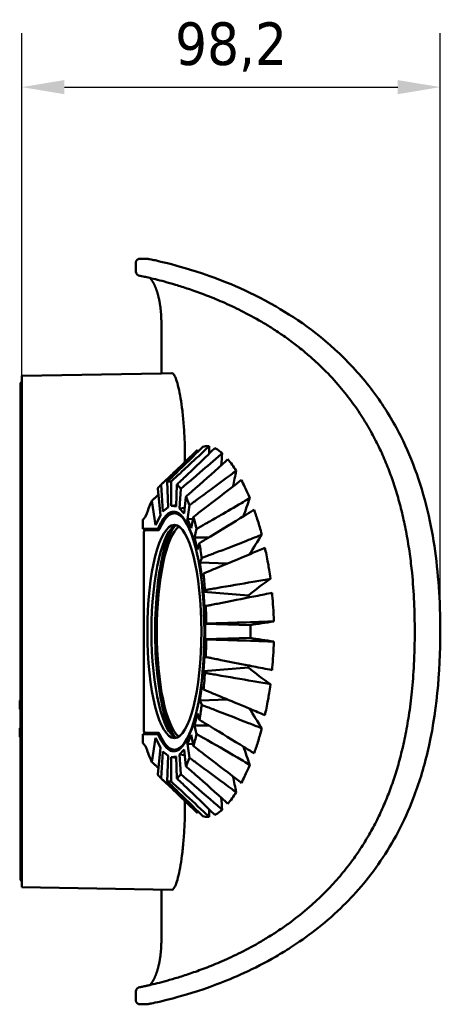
# Model space of a CAD drawing. Header units: millimetres. Extents: x 393 to 1646, y 325 to 1077.
# Tile 2 of 10: x 832 to 930, y 846 to 1077. Entities that reach past the tile are written whole.
import ezdxf

# ---------------------------------------------------------------- set-up
doc = ezdxf.new("R2010")
doc.units = ezdxf.units.MM
doc.header["$LTSCALE"] = 4
doc.layers.add('Quota (ISO)', color=7, linetype='Continuous', lineweight=25)
doc.layers.add('Visibile (ISO)', color=7, linetype='Continuous', lineweight=50)
doc.styles.add('Testo nota (ISO)', font='tahoma.ttf')
doc.dimstyles.new('PENTA', dxfattribs={"dimscale": 4, "dimtxt": 2.5, "dimasz": 2.5, "dimexe": 3.175, "dimexo": 0, "dimgap": 0.762, "dimtad": 1, "dimrnd": 1e-08, "dimtxsty": 'Testo nota (ISO)', "dimcen": 0.09, "dimdle": 10, "dimclrd": 256, "dimclre": 256, "dimclrt": 256, "dimazin": 2, "dimtfac": 0.8, "dimtmove": 0, "dimatfit": 3, "dimfxl": 1, "dimtolj": 1, "dimlwd": -1, "dimlwe": -1, "dimarcsym": 0})

# ---------------------------------------------------------------- blocks, each defined once
blk = doc.blocks.new('*D8')
at = {"layer": 'Defpoints', "color": 0, "transparency": 16777216}
for p in [(930.34, 1061.07), (832.13, 973.31), (930.34, 933.3)]:
    blk.add_point(p, dxfattribs=at)
at = {"layer": 'Quota (ISO)', "transparency": 16777216}
for p, q in [((832.13, 973.31), (832.13, 1073.77)), ((930.34, 933.3), (930.34, 1073.77)), ((842.13, 1061.07), (920.34, 1061.07))]:
    blk.add_line(p, q, dxfattribs=at)
for points in [[(842.13, 1062.73), (842.13, 1059.4), (832.13, 1061.07)], [(920.34, 1062.73), (920.34, 1059.4), (930.34, 1061.07)]]:
    blk.add_solid(points, dxfattribs=at)
at = {"layer": 'Quota (ISO)', "transparency": 16777216, "insert": (881.23, 1070.47), "char_height": 10, "attachment_point": 5, "style": 'Testo nota (ISO)'}
blk.add_mtext('\\A1;98,2', dxfattribs=at)

msp = doc.modelspace()

# ---------------------------------------------------------------- linework, layer by layer
at = {"layer": 'Visibile (ISO)'}
for p, q in [((858.874, 1017.803), (858.874, 1019.803)), ((860.874, 1020.803), (859.874, 1020.803)), ((864.874, 993.874), (864.874, 1005.803)), ((832.127, 993.303), (864.874, 993.875)), ((864.874, 993.874), (867.345, 993.917)), ((832.127, 993.303), (832.127, 993.302)), ((832.127, 973.305), (832.127, 993.302)), ((831.827, 990.818), (831.827, 991.297)), ((831.827, 991.297), (831.827, 991.297)), ((831.827, 990.818), (831.827, 989.399)), ((831.827, 989.399), (831.827, 973.305)), ((831.827, 973.305), (831.827, 893.299)), ((832.127, 973.305), (832.127, 893.299)), ((870.413, 973.974), (870.413, 973.083)), ((866.451, 962.458), (866.272, 968.498)), ((867.16, 968.491), (867.167, 962.8)), ((864.645, 960.498), (864.016, 966.902)), ((864.812, 967.738), (865.248, 961.445)), ((868.339, 962.631), (868.519, 967.789)), ((869.433, 966.819), (869.125, 962.204)), ((862.649, 964.009), (863.494, 958.274)), ((870.193, 960.971), (870.604, 964.919)), ((865.248, 961.445), (866.451, 962.458)), ((867.167, 962.8), (868.35, 962.935)), ((867.167, 962.8), (868.339, 962.631)), ((869.125, 962.204), (870.331, 962.302)), ((869.125, 962.204), (870.193, 960.971)), ((871.464, 962.968), (870.987, 959.666)), ((860.56, 959.593), (860.56, 957.414)), ((863.494, 958.274), (864.645, 960.498)), ((868.901, 961.053), (867.934, 961.053)), ((870.987, 959.666), (872.305, 959.721)), ((870.987, 959.666), (871.893, 957.543)), ((871.893, 957.543), (872.394, 960.193)), ((863.966, 957.418), (860.56, 957.414)), ((861.65, 957.334), (860.56, 957.414)), ((864.152, 957.053), (860.902, 957.053)), ((864.413, 957.336), (861.65, 957.334)), ((861.65, 957.334), (861.65, 957.053)), ((873.126, 957.365), (872.622, 955.342)), ((860.775, 956.553), (860.775, 910.053)), ((872.622, 955.342), (875.956, 955.343)), ((872.622, 955.342), (873.327, 952.535)), ((873.327, 952.535), (873.798, 954.037)), ((874.342, 950.538), (873.915, 949.527)), ((873.915, 949.527), (874.394, 946.247)), ((873.915, 949.527), (880.393, 949.26)), ((874.394, 946.247), (874.767, 946.925)), ((875.095, 943.008), (874.776, 942.633)), ((874.776, 942.633), (875.017, 939.084)), ((874.776, 942.633), (885.331, 941.787)), ((875.017, 939.084), (875.297, 939.289)), ((875.407, 935.151), (875.151, 935.087)), ((875.151, 935.087), (875.151, 931.518)), ((875.151, 935.087), (885.763, 934.809)), ((885.763, 931.797), (885.763, 934.809)), ((875.151, 931.518), (885.763, 931.797)), ((875.151, 931.518), (875.407, 931.455)), ((875.017, 927.522), (874.776, 923.972)), ((875.297, 927.317), (875.017, 927.522)), ((874.776, 923.972), (885.331, 924.818)), ((874.776, 923.972), (875.095, 923.597)), ((874.394, 920.358), (873.915, 917.079)), ((874.767, 919.681), (874.394, 920.358)), ((831.627, 917.114), (831.827, 917.314)), ((831.627, 915.064), (831.627, 917.114)), ((873.915, 917.079), (880.393, 917.345)), ((873.915, 917.079), (874.342, 916.068)), ((831.627, 915.064), (831.827, 914.864)), ((873.327, 914.071), (872.622, 911.264)), ((873.798, 912.568), (873.327, 914.071)), ((831.627, 910.614), (831.827, 910.814)), ((831.627, 908.564), (831.627, 910.614)), ((872.622, 911.264), (873.126, 909.24)), ((872.622, 911.264), (875.956, 911.263)), ((831.627, 908.564), (831.827, 908.364)), ((861.65, 909.272), (860.56, 909.192)), ((860.56, 909.192), (860.56, 907.105)), ((860.56, 909.192), (863.966, 909.188)), ((860.902, 909.553), (864.152, 909.553)), ((861.65, 909.553), (861.65, 909.272)), ((861.65, 909.272), (864.413, 909.269)), ((863.494, 908.332), (862.658, 902.658)), ((864.645, 906.107), (863.494, 908.332)), ((871.893, 909.062), (870.987, 906.939)), ((872.394, 906.412), (871.893, 909.062)), ((864.016, 899.704), (864.645, 906.107)), ((870.987, 906.939), (871.464, 903.637)), ((870.987, 906.939), (872.305, 906.884)), ((865.248, 905.161), (864.812, 898.868)), ((866.451, 904.148), (865.248, 905.161)), ((866.272, 898.108), (866.451, 904.148)), ((867.167, 903.806), (867.16, 898.115)), ((868.339, 903.974), (867.167, 903.806)), ((867.167, 903.806), (868.35, 903.67)), ((868.901, 905.553), (867.934, 905.553)), ((868.519, 898.817), (868.339, 903.974)), ((870.193, 905.635), (869.125, 904.401)), ((869.125, 904.401), (869.433, 899.787)), ((869.125, 904.401), (870.331, 904.304)), ((870.604, 901.687), (870.193, 905.635)), ((831.827, 893.299), (831.827, 877.206)), ((832.127, 873.302), (832.127, 893.299)), ((870.413, 893.523), (870.413, 892.631)), ((831.827, 877.206), (831.827, 875.787)), ((831.827, 875.308), (831.827, 875.787)), ((832.127, 873.302), (867.345, 872.688)), ((864.874, 860.803), (864.874, 872.731)), ((858.874, 846.803), (858.874, 848.803)), ((860.874, 845.803), (859.874, 845.803))]:
    msp.add_line(p, q, dxfattribs=at)
for centre, start, end in [((859.874, 1017.803), 180, 270), ((832.827, 991.297), 134.427, 180), ((832.827, 875.308), 180, 225.573), ((859.874, 848.803), 90, 180)]:
    msp.add_arc(centre, 1, start, end, dxfattribs=at)
for centre, major_axis, ratio, start_param, end_param in [((1199.874, 1309.404), (13.426, 1283.723), 0.2607501, 1.8363197, 1.8367069), ((1199.874, 543.673), (13.257, -1331.142), 0.2514665, 4.3797935, 4.3820339), ((1199.874, 744.787), (23.734, -617.375), 0.5412568, 4.3164711, 4.3228083), ((867.934, 933.303), (0, -27.75), 0.2538536, 5.758629, 9.9493343), ((1199.874, 813.2), (140.571, -339.398), 0.8959397, 3.9255927, 3.9384684), ((868.901, 933.303), (0, 27.75), 0.2538536, 6.2788655, 6.2831853), ((867.88, 933.303), (0, -28), 0.2538551, 0.2933583, 2.8482343), ((860.902, 956.553), (0, 0.5), 0.2538536, 0, 1.5707963), ((868.901, 933.303), (0, 25), 0.2538536, 0.0762787, 3.0653139), ((870.176, 933.286), (0, -26.2), 0.2538536, 3.4738169, 5.9441748), ((870.176, 933.286), (0, 25.08), 0.2538536, 0.1841979, 2.9535365), ((864.152, 959.053), (0, -2), 0.2538536, 0, 0.5245564), ((1199.874, 848.998), (333.496, -49.852), 0.6359804, 2.8589789, 2.8830758), ((1199.874, 871.987), (334.772, -37.43), 0.3304516, 2.7850287, 2.8272431), ((1199.874, 1436.889), (13.34, 1307.028), 0.2561033, 1.9619073, 1.9623241), ((1199.874, 917.334), (-334.999, 9.652), 0.0726987, 5.8857445, 5.9302743), ((1199.874, 949.271), (334.999, 9.652), 0.0726987, 3.4945037, 3.5390334), ((1199.874, 429.717), (13.34, -1307.028), 0.2561033, 4.3208612, 4.321278), ((1199.874, 994.619), (334.772, 37.43), 0.3304516, 3.4559423, 3.4981566), ((1199.874, 1017.607), (333.496, 49.852), 0.6359804, 3.4001095, 3.4242064), ((860.902, 910.053), (0, -0.5), 0.2538536, 4.712389, 6.2831853), ((864.152, 907.553), (0, 2), 0.2538536, 5.758629, 6.2831853), ((1199.874, 1053.406), (140.571, 339.398), 0.8959397, 2.3447169, 2.3575926), ((868.901, 933.303), (0, -27.75), 0.2538536, 0, 0.0043198), ((1199.874, 1121.819), (23.734, 617.375), 0.5412568, 1.960377, 1.9667142), ((1199.874, 1322.933), (13.257, 1331.142), 0.2514665, 1.9011514, 1.9033918), ((1199.874, 557.202), (13.426, -1283.723), 0.2607501, 4.4464784, 4.4468656)]:
    msp.add_ellipse(centre, major_axis=major_axis, ratio=ratio, start_param=start_param, end_param=end_param, dxfattribs=at)
msp.add_ellipse((867.934, 933.303), major_axis=(0, -25), ratio=0.2538536, dxfattribs=at)
for points, degree in [([(858.874, 1019.803), (858.874, 1020.117), (858.997, 1020.431), (859.245, 1020.679), (859.56, 1020.803), (859.874, 1020.803)], 5), ([(860.874, 1020.803), (861.126, 1020.803), (861.374, 1020.791), (861.615, 1020.768), (861.852, 1020.734), (862.083, 1020.688)], 5), ([(864.635, 967.579), (867.489, 970.266), (870.325, 972.987), (873.148, 975.728)], 3), ([(873.35, 975.914), (873.281, 975.854), (873.214, 975.792), (873.148, 975.729)], 3), ([(876.076, 976.799), (875.461, 976.884), (874.97, 976.784), (874.631, 976.671)], 3), ([(866.87, 969.684), (866.528, 969.359), (866.185, 969.034), (865.841, 968.709)], 3), ([(867.16, 968.491), (866.806, 968.564), (866.505, 968.542), (866.272, 968.498)], 3), ([(867.293, 969.485), (867.633, 969.814), (867.974, 970.144), (868.315, 970.475)], 3), ([(869.606, 968.819), (869.969, 969.163), (870.331, 969.508), (870.693, 969.853)], 3), ([(871.756, 968.772), (871.369, 968.444), (870.982, 968.118), (870.594, 967.792)], 3), ([(864.812, 967.738), (864.556, 967.519), (864.303, 967.261), (864.016, 966.902)], 3), ([(869.433, 966.819), (869.068, 967.291), (868.756, 967.591), (868.519, 967.789)], 3), ([(871.759, 965.932), (872.145, 966.271), (872.531, 966.611), (872.916, 966.951)], 3), ([(862.649, 964.009), (862.189, 963.063), (861.931, 962.393), (861.182, 960.31)], 3), ([(864.163, 965.397), (863.982, 965.23), (863.8, 965.063), (863.618, 964.896)], 3), ([(871.464, 962.968), (871.159, 963.755), (870.888, 964.357), (870.604, 964.919)], 3), ([(873.92, 964.741), (873.513, 964.445), (873.103, 964.148), (872.692, 963.851)], 3), ([(873.62, 961.125), (874.027, 961.436), (874.436, 961.748), (874.845, 962.061)], 3), ([(868.456, 961.295), (868.251, 961.249), (868.046, 961.167), (867.842, 961.05)], 3), ([(877.028, 951.565), (876.585, 951.395), (876.136, 951.223), (875.684, 951.05)], 3), ([(876.112, 947.482), (876.559, 947.667), (877.008, 947.853), (877.457, 948.04)], 3), ([(877.854, 943.482), (877.39, 943.402), (876.93, 943.323), (876.474, 943.245)], 3), ([(876.678, 939.562), (877.139, 939.653), (877.6, 939.744), (878.059, 939.835)], 3), ([(876.797, 935.196), (877.259, 935.211), (877.723, 935.225), (878.187, 935.24)], 3), ([(876.797, 931.41), (877.259, 931.395), (877.723, 931.38), (878.187, 931.365)], 3), ([(876.678, 927.044), (877.134, 926.953), (877.594, 926.862), (878.059, 926.77)], 3), ([(876.474, 923.361), (876.93, 923.283), (877.39, 923.203), (877.854, 923.123)], 3), ([(876.112, 919.124), (876.555, 918.94), (877.004, 918.754), (877.457, 918.566)], 3), ([(875.684, 915.555), (876.128, 915.386), (876.577, 915.214), (877.028, 915.04)], 3), ([(872.394, 906.412), (872.639, 907.251), (872.875, 908.147), (873.126, 909.24)], 3), ([(860.56, 907.105), (860.767, 906.867), (860.975, 906.628), (861.182, 906.388)], 3), ([(867.842, 905.555), (868.046, 905.439), (868.251, 905.357), (868.456, 905.311)], 3), ([(870.604, 901.687), (870.889, 902.25), (871.159, 902.85), (871.464, 903.637)], 3), ([(863.627, 901.771), (863.808, 901.605), (863.989, 901.439), (864.17, 901.273)], 3), ([(872.692, 902.754), (873.097, 902.462), (873.507, 902.165), (873.92, 901.864)], 3), ([(864.016, 899.704), (864.303, 899.346), (864.556, 899.087), (864.812, 898.868)], 3), ([(873.148, 890.877), (870.325, 893.619), (867.489, 896.34), (864.635, 899.027)], 3), ([(868.519, 898.817), (868.746, 899.006), (869.059, 899.303), (869.433, 899.787)], 3), ([(865.841, 897.897), (866.184, 897.572), (866.527, 897.247), (866.87, 896.921)], 3), ([(866.272, 898.108), (866.505, 898.063), (866.806, 898.041), (867.16, 898.115)], 3), ([(867.293, 897.121), (867.633, 896.792), (867.974, 896.462), (868.315, 896.131)], 3), ([(868.254, 897.114), (868.619, 896.779), (868.984, 896.443), (869.348, 896.107)], 3), ([(869.606, 897.787), (869.967, 897.444), (870.33, 897.099), (870.693, 896.753)], 3), ([(870.594, 898.814), (870.978, 898.491), (871.366, 898.164), (871.756, 897.834)], 3), ([(873.148, 890.876), (873.214, 890.813), (873.281, 890.752), (873.35, 890.691)], 3), ([(874.631, 889.935), (874.97, 889.822), (875.461, 889.721), (876.076, 889.806)], 3), ([(858.874, 846.803), (858.874, 846.489), (858.997, 846.175), (859.245, 845.926), (859.56, 845.803), (859.874, 845.803)], 5), ([(860.874, 845.803), (861.126, 845.803), (861.374, 845.814), (861.615, 845.837), (861.852, 845.872), (862.083, 845.918)], 5)]:
    msp.add_open_spline(points, degree=degree, dxfattribs=at)
for points, degree, knots in [([(862.083, 1020.688), (863.232, 1020.459), (863.261, 1020.468), (867.585, 1019.423), (870.599, 1018.642), (879.076, 1015.775), (884.938, 1013.519), (891.791, 1009.554)], 3, [0, 0, 0, 0, 4.66316, 4.66316, 8.9516342, 8.9516342, 13.98395, 13.98395, 13.98395, 13.98395]), ([(859.68, 1016.822), (859.68, 1016.822), (859.757, 1016.807), (860.072, 1016.742), (860.31, 1016.693), (860.943, 1016.557), (861.339, 1016.471), (862.29, 1016.253), (862.844, 1016.123), (864.108, 1015.81), (864.819, 1015.628), (866.396, 1015.201), (867.262, 1014.956), (869.147, 1014.391), (870.166, 1014.07), (872.354, 1013.338), (873.523, 1012.925), (876.007, 1011.987), (877.322, 1011.462), (880.091, 1010.271), (881.546, 1009.607), (884.585, 1008.104), (886.17, 1007.267), (888.635, 1005.848), (889.471, 1005.347), (891.171, 1004.285), (892.034, 1003.723), (893.784, 1002.53), (894.67, 1001.898), (896.411, 1000.597), (897.264, 999.931), (898.893, 998.594), (899.668, 997.931), (901.147, 996.605), (901.85, 995.949), (903.829, 994.017), (905.108, 992.671), (907.428, 989.991), (908.473, 988.692), (910.382, 986.111), (911.25, 984.851), (912.846, 982.341), (913.578, 981.105), (914.932, 978.632), (915.559, 977.405), (916.723, 974.936), (917.264, 973.7), (918.275, 971.2), (918.746, 969.939), (919.627, 967.372), (920.038, 966.067), (920.805, 963.393), (921.162, 962.023), (921.826, 959.195), (922.132, 957.736), (922.694, 954.702), (922.948, 953.125), (923.373, 950.045), (923.549, 948.544), (923.92, 944.77), (924.079, 942.486), (924.287, 937.903), (924.335, 935.604), (924.335, 933.303)], 3, [0, 0, 0, 0, 1.2793109, 1.2793109, 2.5586219, 2.5586219, 3.8379328, 3.8379328, 5.1172437, 5.1172437, 6.3965546, 6.3965546, 7.6758656, 7.6758656, 8.9551765, 8.9551765, 10.2344874, 10.2344874, 11.5137983, 11.5137983, 12.7931093, 12.7931093, 14.0724202, 14.0724202, 14.7120756, 14.7120756, 15.3517311, 15.3517311, 15.9913866, 15.9913866, 16.5938802, 16.5938802, 17.1335643, 17.1335643, 17.6194051, 17.6194051, 18.4996568, 18.4996568, 19.2311158, 19.2311158, 19.8594455, 19.8594455, 20.4166229, 20.4166229, 20.9253033, 20.9253033, 21.4024747, 21.4024747, 21.8614641, 21.8614641, 22.3136366, 22.3136366, 22.7694683, 22.7694683, 23.2392959, 23.2392959, 23.7344715, 23.7344715, 24.1974082, 24.1974082, 24.8918134, 24.8918134, 25.5862185, 25.5862185, 25.5862185, 25.5862185]), ([(862.156, 1016.283), (862.364, 1016.082), (862.6, 1015.804), (862.856, 1015.428), (863.401, 1014.428), (863.892, 1013.082), (864.123, 1012.279), (864.515, 1010.564), (864.754, 1008.696), (864.834, 1007.741), (864.874, 1006.777), (864.874, 1005.803)], 5, [4.8443355, 4.8443355, 4.8443355, 4.8443355, 4.8443355, 4.8443355, 8.5, 8.5, 8.5, 12.75, 12.75, 12.75, 17, 17, 17, 17, 17, 17]), ([(891.791, 1009.554), (897.047, 1006.515), (903.021, 1002.414), (911.467, 993.633), (913.974, 990.629), (918.197, 984.429), (919.983, 981.375), (924.266, 972.485), (926.452, 966.003), (929.179, 953.073), (929.911, 946.576), (930.292, 937.838), (930.337, 935.569), (930.337, 933.303)], 3, [0, 0, 0, 0, 3.8601865, 3.8601865, 5.4857485, 5.4857485, 6.775904, 6.775904, 8.934604, 8.934604, 10.8829871, 10.8829871, 11.5629542, 11.5629542, 11.5629542, 11.5629542]), ([(870.413, 973.974), (870.413, 973.974), (870.413, 973.974), (870.413, 975.228), (870.391, 976.525), (870.298, 979.102), (870.228, 980.382), (870.045, 982.836), (869.933, 984.011), (869.679, 986.182), (869.538, 987.178), (869.243, 988.952), (869.08, 989.788), (868.736, 991.26), (868.555, 991.896), (868.194, 992.916), (868.014, 993.3), (867.666, 993.802), (867.499, 993.92), (867.345, 993.917)], 3, [6.0598738, 6.0598738, 6.0598738, 6.0598738, 6.05989, 6.05989, 6.4362566, 6.4362566, 6.8126232, 6.8126232, 7.1889898, 7.1889898, 7.5653564, 7.5653564, 7.946979, 7.946979, 8.3286016, 8.3286016, 8.7102243, 8.7102243, 9.0912155, 9.0912155, 9.0912155, 9.0912155]), ([(873.35, 975.914), (873.285, 975.851), (873.22, 975.788), (873.155, 975.724), (871.69, 974.302), (870.286, 972.948), (868.332, 971.076), (867.626, 970.403), (866.919, 969.731), (866.903, 969.715), (866.886, 969.7), (866.87, 969.684)], 3, [-1.20607085, -1.20607085, -1.20607085, -1.20607085, -1.18266137, -1.18266137, -1.18266137, -0.6564686, -0.6564686, -0.36091754, -0.36091754, -0.36091754, -0.35407514, -0.35407514, -0.35407514, -0.35407514]), ([(868.315, 970.475), (870.357, 972.459), (872.416, 974.48), (874.436, 976.478), (874.501, 976.542), (874.566, 976.607), (874.631, 976.671)], 3, [-1.02707383, -1.02707383, -1.02707383, -1.02707383, -0.16826531, -0.16826531, -0.16826531, -0.14071054, -0.14071054, -0.14071054, -0.14071054]), ([(876.076, 976.799), (876.004, 976.732), (875.935, 976.665), (875.867, 976.602), (874.351, 975.164), (872.892, 973.792), (870.744, 971.791), (870.047, 971.144), (869.348, 970.499)], 3, [-1.28716463, -1.28716463, -1.28716463, -1.28716463, -1.26073441, -1.26073441, -1.26073441, -0.66370061, -0.66370061, -0.37910917, -0.37910917, -0.37910917, -0.37910917]), ([(870.693, 969.853), (871.566, 970.685), (872.436, 971.518), (874.607, 973.608), (875.923, 974.881), (877.229, 976.152), (877.299, 976.219), (877.368, 976.287), (877.438, 976.355)], 3, [-1.07580463, -1.07580463, -1.07580463, -1.07580463, -0.71691947, -0.71691947, -0.1723517, -0.1723517, -0.1723517, -0.14341085, -0.14341085, -0.14341085, -0.14341085]), ([(879.152, 975.136), (879.039, 975.238), (878.936, 975.328), (878.266, 975.889), (877.788, 976.178), (877.438, 976.355)], 3, [-0.2976712, -0.2976712, -0.2976712, -0.2976712, -0.27158768, -0.27158768, -0.11750262, -0.11750262, -0.11750262, -0.11750262]), ([(879.152, 975.136), (879.077, 975.07), (879.001, 975.005), (878.926, 974.939), (878.917, 974.931), (878.909, 974.924), (878.9, 974.916), (877.195, 973.43), (875.569, 972.024), (873.214, 970.009), (872.486, 969.389), (871.756, 968.772)], 3, [-1.36716357, -1.36716357, -1.36716357, -1.36716357, -1.33806294, -1.33806294, -1.33806294, -1.33475239, -1.33475239, -1.33475239, -0.67772786, -0.67772786, -0.38692033, -0.38692033, -0.38692033, -0.38692033]), ([(872.916, 966.951), (875.354, 969.102), (877.778, 971.27), (880.029, 973.297), (880.109, 973.369), (880.189, 973.441), (880.27, 973.513), (880.345, 973.582), (880.421, 973.65), (880.497, 973.718)], 3, [-1.10604981, -1.10604981, -1.10604981, -1.10604981, -0.18802168, -0.18802168, -0.18802168, -0.15527995, -0.15527995, -0.15527995, -0.1243736, -0.1243736, -0.1243736, -0.1243736]), ([(882.412, 971.028), (882.089, 971.537), (881.822, 971.951), (881.122, 972.94), (880.799, 973.355), (880.497, 973.718)], 3, [-0.98453343, -0.98453343, -0.98453343, -0.98453343, -0.70436982, -0.70436982, -0.39169936, -0.39169936, -0.39169936, -0.39169936]), ([(882.412, 971.028), (882.329, 970.965), (882.245, 970.902), (882.162, 970.84), (881.937, 970.67), (881.711, 970.501), (881.485, 970.332), (879.748, 969.029), (878.084, 967.793), (875.727, 966.059), (875.055, 965.568), (874.382, 965.077), (874.228, 964.965), (874.074, 964.853), (873.92, 964.741)], 3, [-1.4940183, -1.4940183, -1.4940183, -1.4940183, -1.4618714, -1.4618714, -1.4618714, -1.3747122, -1.3747122, -1.3747122, -0.7036438, -0.7036438, -0.4395569, -0.4395569, -0.4395569, -0.3794178, -0.3794178, -0.3794178, -0.3794178]), ([(865.841, 968.709), (865.629, 968.508), (865.417, 968.308), (865.204, 968.107), (865.074, 967.984), (864.943, 967.861), (864.812, 967.738)], 3, [-0.21098914, -0.21098914, -0.21098914, -0.21098914, -0.12260073, -0.12260073, -0.12260073, -0.06827326, -0.06827326, -0.06827326, -0.06827326]), ([(866.272, 968.498), (866.401, 968.623), (866.531, 968.748), (866.661, 968.873), (866.829, 969.036), (866.997, 969.198), (867.208, 969.402), (867.251, 969.443), (867.293, 969.485)], 3, [-1.31436425, -1.31436425, -1.31436425, -1.31436425, -1.25948366, -1.25948366, -1.25948366, -1.18855455, -1.18855455, -1.1705194, -1.1705194, -1.1705194, -1.1705194]), ([(868.254, 969.492), (868.029, 969.285), (867.803, 969.078), (867.577, 968.872), (867.438, 968.745), (867.299, 968.618), (867.16, 968.491)], 3, [-0.23095591, -0.23095591, -0.23095591, -0.23095591, -0.13956046, -0.13956046, -0.13956046, -0.08342244, -0.08342244, -0.08342244, -0.08342244]), ([(869.348, 970.499), (869.32, 970.473), (869.292, 970.447), (869.264, 970.421), (868.928, 970.111), (868.591, 969.802), (868.254, 969.492)], 3, [-0.37910917, -0.37910917, -0.37910917, -0.37910917, -0.36761902, -0.36761902, -0.36761902, -0.23095591, -0.23095591, -0.23095591, -0.23095591]), ([(868.519, 967.789), (868.657, 967.919), (868.795, 968.05), (868.933, 968.181), (869.157, 968.393), (869.382, 968.606), (869.606, 968.819)], 3, [-1.373798, -1.373798, -1.373798, -1.373798, -1.31694021, -1.31694021, -1.31694021, -1.2247655, -1.2247655, -1.2247655, -1.2247655]), ([(874.845, 962.061), (877.428, 964.037), (880.016, 966.04), (882.391, 967.888), (882.725, 968.148), (883.059, 968.408), (883.392, 968.667), (883.475, 968.732), (883.559, 968.798), (883.643, 968.863)], 3, [-1.1996433, -1.1996433, -1.1996433, -1.1996433, -0.2506482, -0.2506482, -0.2506482, -0.1170612, -0.1170612, -0.1170612, -0.0834594, -0.0834594, -0.0834594, -0.0834594]), ([(885.62, 964.595), (885.159, 965.681), (884.848, 966.413), (884.126, 967.924), (883.881, 968.41), (883.643, 968.863)], 3, [-1.19638246, -1.19638246, -1.19638246, -1.19638246, -0.73013228, -0.73013228, -0.44342803, -0.44342803, -0.44342803, -0.44342803]), ([(870.594, 967.792), (870.355, 967.59), (870.115, 967.389), (869.875, 967.189), (869.728, 967.065), (869.581, 966.942), (869.433, 966.819)], 3, [-0.23292016, -0.23292016, -0.23292016, -0.23292016, -0.13776454, -0.13776454, -0.13776454, -0.07928734, -0.07928734, -0.07928734, -0.07928734]), ([(863.618, 964.896), (863.418, 964.713), (863.218, 964.53), (863.018, 964.347), (862.895, 964.234), (862.772, 964.122), (862.649, 964.009)], 3, [-0.20242439, -0.20242439, -0.20242439, -0.20242439, -0.11701101, -0.11701101, -0.11701101, -0.06442875, -0.06442875, -0.06442875, -0.06442875]), ([(870.604, 964.919), (870.75, 965.047), (870.897, 965.175), (871.044, 965.304), (871.282, 965.513), (871.521, 965.722), (871.759, 965.932)], 3, [-1.39647437, -1.39647437, -1.39647437, -1.39647437, -1.34097534, -1.34097534, -1.34097534, -1.25112849, -1.25112849, -1.25112849, -1.25112849]), ([(872.692, 963.851), (872.439, 963.669), (872.185, 963.486), (871.932, 963.304), (871.776, 963.192), (871.62, 963.08), (871.464, 962.968)], 3, [-0.22011704, -0.22011704, -0.22011704, -0.22011704, -0.12208044, -0.12208044, -0.12208044, -0.06193372, -0.06193372, -0.06193372, -0.06193372]), ([(885.62, 964.595), (885.528, 964.541), (885.435, 964.486), (885.343, 964.431), (884.781, 964.1), (884.22, 963.769), (883.66, 963.441), (882.001, 962.466), (880.392, 961.529), (877.851, 960.06), (876.948, 959.54), (876.042, 959.022), (875.93, 958.958), (875.818, 958.894), (875.706, 958.83)], 3, [-1.6608563, -1.6608563, -1.6608563, -1.6608563, -1.6247992, -1.6247992, -1.6247992, -1.4055712, -1.4055712, -1.4055712, -0.7551508, -0.7551508, -0.405114, -0.405114, -0.405114, -0.3619405, -0.3619405, -0.3619405, -0.3619405]), ([(864.231, 957.694), (864.932, 959.279), (865.696, 960.384), (867.336, 961.57), (868.2, 961.576), (869.347, 960.762), (869.644, 960.471), (869.936, 960.107)], 3, [-11.8514258, -11.8514258, -11.8514258, -11.8514258, -10.895421, -10.895421, -9.8817334, -9.8817334, -9.5189034, -9.5189034, -9.5189034, -9.5189034]), ([(876.379, 955.6), (879.097, 957.25), (881.835, 958.926), (884.326, 960.456), (885.015, 960.879), (885.698, 961.299), (886.368, 961.711), (886.461, 961.768), (886.554, 961.826), (886.647, 961.883)], 3, [-1.2801313, -1.2801313, -1.2801313, -1.2801313, -0.3252809, -0.3252809, -0.3252809, -0.060748, -0.060748, -0.060748, -0.0240095, -0.0240095, -0.0240095, -0.0240095]), ([(888.449, 956.02), (888.058, 957.427), (887.842, 958.211), (887.189, 960.315), (886.893, 961.189), (886.647, 961.883)], 3, [-0.43657089, -0.43657089, -0.43657089, -0.43657089, -0.28818378, -0.28818378, -0.14194765, -0.14194765, -0.14194765, -0.14194765]), ([(861.182, 960.31), (861.084, 960.197), (860.987, 960.084), (860.779, 959.845), (860.669, 959.719), (860.56, 959.593)], 3, [-0.29790658, -0.29790658, -0.29790658, -0.29790658, -0.17740056, -0.17740056, -0.04246268, -0.04246268, -0.04246268, -0.04246268]), ([(872.394, 960.193), (872.549, 960.311), (872.705, 960.429), (872.861, 960.548), (873.113, 960.74), (873.366, 960.932), (873.62, 961.125)], 3, [-1.50098491, -1.50098491, -1.50098491, -1.50098491, -1.44323863, -1.44323863, -1.44323863, -1.34993246, -1.34993246, -1.34993246, -1.34993246]), ([(873.126, 957.365), (873.097, 957.49), (873.068, 957.613), (872.821, 958.66), (872.627, 959.397), (872.394, 960.193)], 3, [-0.63021653, -0.63021653, -0.63021653, -0.63021653, -0.57511493, -0.57511493, -0.16021297, -0.16021297, -0.16021297, -0.16021297]), ([(867.495, 908.925), (867.081, 909.623), (866.685, 910.485), (865.592, 913.467), (864.976, 915.969), (864.022, 921.764), (863.693, 925.003), (863.369, 931.794), (863.377, 935.282), (863.731, 942.048), (864.074, 945.262), (865.053, 950.987), (865.679, 953.445), (866.752, 956.266), (867.116, 957.042), (867.495, 957.681)], 3, [-7.2761896, -7.2761896, -7.2761896, -7.2761896, -6.7413527, -6.7413527, -5.7056079, -5.7056079, -4.6691009, -4.6691009, -3.6325125, -3.6325125, -2.5965797, -2.5965797, -1.5616632, -1.5616632, -1.0724383, -1.0724383, -1.0724383, -1.0724383]), ([(863.966, 957.418), (864.012, 957.418), (864.059, 957.441), (864.148, 957.534), (864.191, 957.603), (864.231, 957.694)], 3, [-0.10933883, -0.10933883, -0.10933883, -0.10933883, -0.05443481, -0.05443481, 0, 0, 0, 0]), ([(875.706, 958.83), (875.016, 958.436), (874.318, 958.039), (873.617, 957.643), (873.453, 957.55), (873.289, 957.458), (873.126, 957.365)], 3, [-0.36194054, -0.36194054, -0.36194054, -0.36194054, -0.09635282, -0.09635282, -0.09635282, -0.0344603, -0.0344603, -0.0344603, -0.0344603]), ([(873.798, 954.037), (873.961, 954.136), (874.125, 954.235), (874.289, 954.334), (874.981, 954.752), (875.68, 955.175), (876.379, 955.6)], 3, [-1.5843809, -1.5843809, -1.5843809, -1.5843809, -1.52595539, -1.52595539, -1.52595539, -1.28013131, -1.28013131, -1.28013131, -1.28013131]), ([(888.449, 956.02), (888.347, 955.979), (888.245, 955.939), (888.143, 955.899), (887.19, 955.523), (886.242, 955.149), (885.304, 954.781), (883.68, 954.144), (882.1, 953.528), (879.404, 952.482), (878.331, 952.067), (877.256, 951.653), (877.18, 951.624), (877.104, 951.595), (877.028, 951.565)], 3, [-1.8434809, -1.8434809, -1.8434809, -1.8434809, -1.8034653, -1.8034653, -1.8034653, -1.4295147, -1.4295147, -1.4295147, -0.7824968, -0.7824968, -0.3709237, -0.3709237, -0.3709237, -0.3419445, -0.3419445, -0.3419445, -0.3419445]), ([(874.342, 950.538), (874.329, 950.637), (874.315, 950.736), (874.089, 952.367), (873.948, 953.189), (873.798, 954.037)], 3, [-0.35309543, -0.35309543, -0.35309543, -0.35309543, -0.33298199, -0.33298199, -0.02021458, -0.02021458, -0.02021458, -0.02021458]), ([(877.457, 948.04), (880.292, 949.217), (883.152, 950.409), (885.732, 951.486), (886.78, 951.923), (887.833, 952.363), (888.879, 952.8), (888.981, 952.843), (889.084, 952.886), (889.186, 952.928)], 3, [-1.7208056, -1.7208056, -1.7208056, -1.7208056, -0.7233204, -0.7233204, -0.7233204, -0.3180544, -0.3180544, -0.3180544, -0.2783269, -0.2783269, -0.2783269, -0.2783269]), ([(890.476, 945.677), (890.21, 947.46), (890.094, 948.223), (889.649, 950.762), (889.389, 952.011), (889.186, 952.928)], 3, [-0.38416391, -0.38416391, -0.38416391, -0.38416391, -0.27210968, -0.27210968, -0.10553061, -0.10553061, -0.10553061, -0.10553061]), ([(875.684, 951.05), (875.408, 950.945), (875.131, 950.839), (874.853, 950.733), (874.683, 950.668), (874.513, 950.603), (874.342, 950.538)], 3, [-0.17288599, -0.17288599, -0.17288599, -0.17288599, -0.06961079, -0.06961079, -0.06961079, -0.0064134, -0.0064134, -0.0064134, -0.0064134]), ([(874.767, 946.925), (874.937, 946.995), (875.107, 947.066), (875.279, 947.137), (875.556, 947.251), (875.833, 947.366), (876.112, 947.482)], 3, [-2.03845678, -2.03845678, -2.03845678, -2.03845678, -1.97743422, -1.97743422, -1.97743422, -1.87896404, -1.87896404, -1.87896404, -1.87896404]), ([(875.095, 943.008), (875.085, 943.165), (875.073, 943.333), (874.944, 945.127), (874.859, 946.002), (874.767, 946.925)], 3, [-0.34545116, -0.34545116, -0.34545116, -0.34545116, -0.31180409, -0.31180409, -0.01234155, -0.01234155, -0.01234155, -0.01234155]), ([(890.476, 945.677), (890.367, 945.658), (890.257, 945.638), (890.148, 945.619), (888.889, 945.399), (887.614, 945.176), (886.341, 944.954), (883.736, 944.499), (880.732, 943.978), (877.854, 943.482)], 3, [-2.1788152, -2.1788152, -2.1788152, -2.1788152, -2.1266118, -2.1266118, -2.1266118, -1.5264364, -1.5264364, -1.5264364, -0.2974666, -0.2974666, -0.2974666, -0.2974666]), ([(876.474, 943.245), (876.187, 943.196), (875.903, 943.147), (875.621, 943.098), (875.446, 943.068), (875.271, 943.038), (875.095, 943.008)], 3, [-0.09937644, -0.09937644, -0.09937644, -0.09937644, 0.02548406, 0.02548406, 0.02548406, 0.10281065, 0.10281065, 0.10281065, 0.10281065]), ([(878.059, 939.835), (881.058, 940.428), (884.002, 941.011), (886.545, 941.514), (887.865, 941.775), (889.197, 942.039), (890.52, 942.301), (890.63, 942.323), (890.739, 942.344), (890.849, 942.366)], 3, [-1.86736, -1.86736, -1.86736, -1.86736, -0.890048, -0.890048, -0.890048, -0.3827429, -0.3827429, -0.3827429, -0.3406872, -0.3406872, -0.3406872, -0.3406872]), ([(891.258, 935.66), (891.249, 935.998), (891.242, 936.224), (891.151, 938.951), (891.008, 940.728), (890.849, 942.366)], 3, [-0.71890853, -0.71890853, -0.71890853, -0.71890853, -0.67666135, -0.67666135, -0.17524654, -0.17524654, -0.17524654, -0.17524654]), ([(875.297, 939.289), (875.472, 939.324), (875.647, 939.358), (875.823, 939.393), (876.108, 939.449), (876.393, 939.506), (876.678, 939.562)], 3, [-2.16697287, -2.16697287, -2.16697287, -2.16697287, -2.10977084, -2.10977084, -2.10977084, -2.01712519, -2.01712519, -2.01712519, -2.01712519]), ([(875.407, 935.151), (875.389, 936.58), (875.369, 937.318), (875.317, 938.778), (875.307, 939.036), (875.297, 939.289)], 3, [-0.43245254, -0.43245254, -0.43245254, -0.43245254, -0.12099385, -0.12099385, -0.06470495, -0.06470495, -0.06470495, -0.06470495]), ([(875.407, 935.151), (875.583, 935.157), (875.76, 935.162), (875.936, 935.168), (876.222, 935.177), (876.509, 935.186), (876.797, 935.196)], 3, [0.1351483, 0.1351483, 0.1351483, 0.1351483, 0.19122149, 0.19122149, 0.19122149, 0.28221417, 0.28221417, 0.28221417, 0.28221417]), ([(878.187, 935.24), (881.206, 935.337), (884.224, 935.434), (886.729, 935.515), (888.062, 935.558), (889.46, 935.603), (890.923, 935.65), (891.034, 935.653), (891.146, 935.657), (891.258, 935.66)], 3, [0.4283764, 0.4283764, 0.4283764, 0.4283764, 1.3790202, 1.3790202, 1.3790202, 1.884551, 1.884551, 1.884551, 1.9231605, 1.9231605, 1.9231605, 1.9231605]), ([(924.335, 933.303), (924.335, 930.721), (924.275, 928.141), (924.032, 923.407), (923.87, 921.251), (923.461, 917.241), (923.226, 915.383), (922.692, 911.885), (922.4, 910.242), (921.762, 907.117), (921.421, 905.633), (920.689, 902.784), (920.301, 901.418), (919.476, 898.772), (919.04, 897.492), (918.116, 894.996), (917.628, 893.779), (916.595, 891.387), (916.049, 890.214), (914.89, 887.893), (914.275, 886.749), (912.968, 884.469), (912.272, 883.34), (910.786, 881.078), (909.993, 879.954), (908.291, 877.69), (907.379, 876.563), (905.414, 874.283), (904.357, 873.148), (902.07, 870.845), (900.84, 869.702), (898.168, 867.383), (896.732, 866.241), (894.469, 864.563), (893.627, 863.967), (891.922, 862.809), (891.06, 862.25), (889.363, 861.192), (888.527, 860.695), (886.066, 859.282), (884.484, 858.449), (881.45, 856.954), (879.999, 856.293), (877.235, 855.109), (875.923, 854.586), (873.446, 853.653), (872.28, 853.242), (870.098, 852.513), (869.083, 852.195), (867.204, 851.633), (866.342, 851.39), (864.772, 850.965), (864.064, 850.784), (862.809, 850.474), (862.261, 850.346), (861.439, 850.158), (861.13, 850.09), (860.469, 849.946), (860.172, 849.884), (859.776, 849.803), (859.68, 849.784), (859.68, 849.784)], 3, [0, 0, 0, 0, 0.7792144, 0.7792144, 1.4357151, 1.4357151, 2.0104873, 2.0104873, 2.5305097, 2.5305097, 3.0144717, 3.0144717, 3.476943, 3.476943, 3.9298787, 3.9298787, 4.3837677, 4.3837677, 4.8490175, 4.8490175, 5.3364029, 5.3364029, 5.8580871, 5.8580871, 6.4287628, 6.4287628, 7.066497, 7.066497, 7.7948562, 7.7948562, 8.6442094, 8.6442094, 9.6534439, 9.6534439, 10.2621375, 10.2621375, 10.901793, 10.901793, 11.5414485, 11.5414485, 12.8207594, 12.8207594, 14.1000703, 14.1000703, 15.3793813, 15.3793813, 16.6586922, 16.6586922, 17.9380031, 17.9380031, 19.217314, 19.217314, 20.496625, 20.496625, 21.7690233, 21.7690233, 22.7233221, 22.7233221, 24.1547703, 24.1547703, 25.5862185, 25.5862185, 25.5862185, 25.5862185]), ([(875.297, 927.317), (875.343, 928.434), (875.384, 929.732), (875.406, 931.396), (875.406, 931.425), (875.407, 931.455)], 3, [-2.6952336, -2.6952336, -2.6952336, -2.6952336, -1.539815, -1.539815, -1.5206441, -1.5206441, -1.5206441, -1.5206441]), ([(875.407, 931.455), (875.583, 931.449), (875.76, 931.443), (875.936, 931.438), (876.222, 931.428), (876.509, 931.419), (876.797, 931.41)], 3, [-2.47341665, -2.47341665, -2.47341665, -2.47341665, -2.40617491, -2.40617491, -2.40617491, -2.29705642, -2.29705642, -2.29705642, -2.29705642]), ([(878.187, 931.365), (881.206, 931.268), (884.224, 931.171), (886.729, 931.091), (888.059, 931.048), (889.457, 931.003), (890.923, 930.956), (891.034, 930.952), (891.146, 930.949), (891.258, 930.945)], 3, [-2.1217707, -2.1217707, -2.1217707, -2.1217707, -0.9814631, -0.9814631, -0.9814631, -0.3758773, -0.3758773, -0.3758773, -0.3297181, -0.3297181, -0.3297181, -0.3297181]), ([(930.337, 933.303), (930.337, 923.694), (929.463, 913.845), (926.426, 901.148), (925.302, 897.513), (921.86, 888.6), (919.191, 883.638), (913.36, 875.073), (910.144, 871.428), (902.937, 864.5), (898.925, 861.523), (894.034, 858.381), (892.899, 857.692), (891.791, 857.051)], 3, [0, 0, 0, 0, 2.8825835, 2.8825835, 4.0957006, 4.0957006, 6.0679494, 6.0679494, 8.1220464, 8.1220464, 10.7474895, 10.7474895, 11.5615705, 11.5615705, 11.5615705, 11.5615705]), ([(890.849, 924.24), (891.009, 925.883), (891.152, 927.666), (891.241, 930.359), (891.247, 930.504), (891.258, 930.945)], 3, [-15.1446268, -15.1446268, -15.1446268, -15.1446268, -3.6909106, -3.6909106, -2.9318652, -2.9318652, -2.9318652, -2.9318652]), ([(875.297, 927.317), (875.472, 927.282), (875.647, 927.247), (875.823, 927.213), (876.106, 927.157), (876.391, 927.1), (876.678, 927.044)], 3, [-0.04411315, -0.04411315, -0.04411315, -0.04411315, 0.02443259, 0.02443259, 0.02443259, 0.13466065, 0.13466065, 0.13466065, 0.13466065]), ([(878.059, 926.77), (880.165, 926.354), (882.355, 925.921), (885.18, 925.362), (885.861, 925.227), (886.545, 925.092), (887.954, 924.813), (889.396, 924.527), (890.849, 924.24)], 3, [0.3094538, 0.3094538, 0.3094538, 0.3094538, 1.1013752, 1.1013752, 1.3494704, 1.3494704, 1.3494704, 1.8605271, 1.8605271, 1.8605271, 1.8605271]), ([(874.767, 919.681), (874.826, 920.273), (874.883, 920.863), (875.013, 922.445), (875.056, 923.019), (875.095, 923.597)], 3, [-0.298796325, -0.298796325, -0.298796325, -0.298796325, -0.240489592, -0.240489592, -0.207678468, -0.207678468, -0.207678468, -0.207678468]), ([(875.095, 923.597), (875.271, 923.567), (875.446, 923.537), (875.621, 923.507), (875.903, 923.459), (876.187, 923.41), (876.474, 923.361)], 3, [-2.07356291, -2.07356291, -2.07356291, -2.07356291, -2.01070171, -2.01070171, -2.01070171, -1.90917634, -1.90917634, -1.90917634, -1.90917634]), ([(877.854, 923.123), (880.737, 922.627), (883.74, 922.106), (886.341, 921.652), (887.61, 921.431), (888.885, 921.208), (890.148, 920.987), (890.257, 920.967), (890.367, 920.948), (890.476, 920.929)], 3, [-1.7480244, -1.7480244, -1.7480244, -1.7480244, -0.746479, -0.746479, -0.746479, -0.2583027, -0.2583027, -0.2583027, -0.2159975, -0.2159975, -0.2159975, -0.2159975]), ([(889.186, 913.677), (889.389, 914.597), (889.65, 915.85), (890.095, 918.391), (890.21, 919.15), (890.476, 920.929)], 3, [-2.2034586, -2.2034586, -2.2034586, -2.2034586, -1.0165274, -1.0165274, -0.2244248, -0.2244248, -0.2244248, -0.2244248]), ([(874.767, 919.681), (874.937, 919.611), (875.107, 919.54), (875.279, 919.469), (875.554, 919.355), (875.832, 919.24), (876.112, 919.124)], 3, [-0.00980622, -0.00980622, -0.00980622, -0.00980622, 0.05684967, 0.05684967, 0.05684967, 0.16381251, 0.16381251, 0.16381251, 0.16381251]), ([(877.457, 918.566), (879.163, 917.857), (880.93, 917.122), (883.699, 915.968), (884.714, 915.545), (885.732, 915.12), (886.869, 914.646), (888.024, 914.163), (889.186, 913.677)], 3, [0.3333685, 0.3333685, 0.3333685, 0.3333685, 0.9716843, 0.9716843, 1.3329544, 1.3329544, 1.3329544, 1.736088, 1.736088, 1.736088, 1.736088]), ([(873.798, 912.568), (873.886, 913.068), (873.991, 913.673), (874.205, 915.082), (874.275, 915.572), (874.342, 916.068)], 3, [-1.11268261, -1.11268261, -1.11268261, -1.11268261, -0.6573307, -0.6573307, -0.42033004, -0.42033004, -0.42033004, -0.42033004]), ([(874.342, 916.068), (874.513, 916.003), (874.683, 915.938), (874.853, 915.873), (875.128, 915.768), (875.405, 915.662), (875.684, 915.555)], 3, [-1.64294239, -1.64294239, -1.64294239, -1.64294239, -1.58635508, -1.58635508, -1.58635508, -1.49493038, -1.49493038, -1.49493038, -1.49493038]), ([(877.028, 915.04), (879.814, 913.969), (882.715, 912.84), (885.304, 911.825), (886.295, 911.436), (887.241, 911.063), (888.143, 910.707), (888.245, 910.667), (888.347, 910.626), (888.449, 910.586)], 3, [-1.3495986, -1.3495986, -1.3495986, -1.3495986, -0.4529466, -0.4529466, -0.4529466, -0.1096099, -0.1096099, -0.1096099, -0.0707799, -0.0707799, -0.0707799, -0.0707799]), ([(873.798, 912.568), (873.961, 912.47), (874.125, 912.371), (874.289, 912.272), (874.675, 912.038), (875.062, 911.805), (875.756, 911.384), (876.067, 911.195), (876.379, 911.006)], 3, [-1.66195425, -1.66195425, -1.66195425, -1.66195425, -1.59802164, -1.59802164, -1.59802164, -1.44796382, -1.44796382, -1.32775668, -1.32775668, -1.32775668, -1.32775668]), ([(876.379, 911.006), (878.986, 909.423), (881.711, 907.756), (884.326, 906.15), (885.095, 905.678), (885.87, 905.201), (886.647, 904.723)], 3, [-1.3277567, -1.3277567, -1.3277567, -1.3277567, -0.3252869, -0.3252869, -0.3252869, -0.0303873, -0.0303873, -0.0303873, -0.0303873]), ([(886.647, 904.723), (886.894, 905.42), (887.193, 906.301), (887.845, 908.406), (888.059, 909.185), (888.449, 910.586)], 3, [-1.5538353, -1.5538353, -1.5538353, -1.5538353, -0.8716593, -0.8716593, -0.1887756, -0.1887756, -0.1887756, -0.1887756]), ([(864.231, 908.912), (864.191, 909.002), (864.148, 909.071), (864.059, 909.164), (864.012, 909.188), (863.966, 909.188)], 3, [-0.10937649, -0.10937649, -0.10937649, -0.10937649, -0.05490561, -0.05490561, 0, 0, 0, 0]), ([(869.936, 906.499), (869.777, 906.301), (869.617, 906.125), (868.553, 905.111), (867.617, 904.954), (865.83, 906.033), (864.993, 907.188), (864.231, 908.912)], 3, [-2.3910428, -2.3910428, -2.3910428, -2.3910428, -2.1943022, -2.1943022, -1.0974079, -1.0974079, -0.0576628, -0.0576628, -0.0576628, -0.0576628]), ([(873.126, 909.24), (873.289, 909.148), (873.453, 909.055), (873.617, 908.963), (874.298, 908.578), (874.997, 908.18), (875.706, 907.776)], 3, [-1.78466299, -1.78466299, -1.78466299, -1.78466299, -1.72757625, -1.72757625, -1.72757625, -1.48955633, -1.48955633, -1.48955633, -1.48955633]), ([(861.182, 906.388), (861.268, 906.149), (861.353, 905.911), (861.947, 904.255), (862.282, 903.43), (862.658, 902.658)], 3, [-2.13072954, -2.13072954, -2.13072954, -2.13072954, -1.99988264, -1.99988264, -1.22137701, -1.22137701, -1.22137701, -1.22137701]), ([(872.394, 906.412), (872.549, 906.295), (872.705, 906.177), (872.861, 906.058), (873.114, 905.866), (873.367, 905.673), (873.62, 905.481)], 3, [-1.54895729, -1.54895729, -1.54895729, -1.54895729, -1.48734418, -1.48734418, -1.48734418, -1.38751915, -1.38751915, -1.38751915, -1.38751915]), ([(875.706, 907.776), (878.36, 906.26), (881.148, 904.64), (883.66, 903.165), (884.233, 902.829), (884.793, 902.499), (885.343, 902.174), (885.435, 902.12), (885.528, 902.065), (885.62, 902.01)], 3, [-1.4895563, -1.4895563, -1.4895563, -1.4895563, -0.5984638, -0.5984638, -0.5984638, -0.3953052, -0.3953052, -0.3953052, -0.3611352, -0.3611352, -0.3611352, -0.3611352]), ([(871.464, 903.637), (871.62, 903.526), (871.776, 903.414), (871.932, 903.302), (872.183, 903.121), (872.436, 902.939), (872.692, 902.754)], 3, [-1.95645558, -1.95645558, -1.95645558, -1.95645558, -1.89313049, -1.89313049, -1.89313049, -1.79099955, -1.79099955, -1.79099955, -1.79099955]), ([(873.62, 905.481), (873.696, 905.422), (873.773, 905.364), (874.18, 905.053), (874.512, 904.8), (874.845, 904.544)], 3, [-1.38751915, -1.38751915, -1.38751915, -1.38751915, -1.35715347, -1.35715347, -1.22653287, -1.22653287, -1.22653287, -1.22653287]), ([(874.845, 904.544), (877.34, 902.636), (879.911, 900.647), (882.391, 898.718), (882.808, 898.393), (883.225, 898.068), (883.643, 897.743)], 3, [-1.2265329, -1.2265329, -1.2265329, -1.2265329, -0.248922, -0.248922, -0.248922, -0.0845744, -0.0845744, -0.0845744, -0.0845744]), ([(862.658, 902.658), (862.781, 902.545), (862.904, 902.433), (863.027, 902.32), (863.227, 902.137), (863.427, 901.954), (863.627, 901.771)], 3, [-3.95128815, -3.95128815, -3.95128815, -3.95128815, -3.89785994, -3.89785994, -3.89785994, -3.81098553, -3.81098553, -3.81098553, -3.81098553]), ([(870.604, 901.687), (870.75, 901.559), (870.897, 901.43), (871.044, 901.301), (871.283, 901.092), (871.521, 900.883), (871.759, 900.673)], 3, [-1.44438469, -1.44438469, -1.44438469, -1.44438469, -1.38519559, -1.38519559, -1.38519559, -1.28918766, -1.28918766, -1.28918766, -1.28918766]), ([(873.92, 901.864), (876.45, 900.025), (879.103, 898.061), (881.485, 896.274), (881.712, 896.104), (881.937, 895.935), (882.162, 895.766), (882.245, 895.703), (882.329, 895.641), (882.412, 895.578)], 3, [-1.6290609, -1.6290609, -1.6290609, -1.6290609, -0.6379935, -0.6379935, -0.6379935, -0.5438467, -0.5438467, -0.5438467, -0.5090399, -0.5090399, -0.5090399, -0.5090399]), ([(883.643, 897.743), (883.883, 898.199), (884.13, 898.689), (884.852, 900.202), (885.161, 900.929), (885.62, 902.01)], 3, [-1.3900482, -1.3900482, -1.3900482, -1.3900482, -0.9603766, -0.9603766, -0.2713233, -0.2713233, -0.2713233, -0.2713233]), ([(869.433, 899.787), (869.581, 899.663), (869.728, 899.54), (869.875, 899.417), (870.113, 899.218), (870.353, 899.017), (870.594, 898.814)], 3, [-1.91223873, -1.91223873, -1.91223873, -1.91223873, -1.8510855, -1.8510855, -1.8510855, -1.75235304, -1.75235304, -1.75235304, -1.75235304]), ([(871.759, 900.673), (871.813, 900.627), (871.866, 900.58), (872.25, 900.242), (872.582, 899.949), (872.916, 899.655)], 3, [-1.28918766, -1.28918766, -1.28918766, -1.28918766, -1.26778455, -1.26778455, -1.13424949, -1.13424949, -1.13424949, -1.13424949]), ([(872.916, 899.655), (875.28, 897.569), (877.69, 895.415), (880.029, 893.309), (880.185, 893.169), (880.341, 893.028), (880.497, 892.888)], 3, [-1.1342495, -1.1342495, -1.1342495, -1.1342495, -0.1873314, -0.1873314, -0.1873314, -0.1241778, -0.1241778, -0.1241778, -0.1241778]), ([(864.812, 898.868), (864.943, 898.745), (865.074, 898.621), (865.204, 898.498), (865.417, 898.298), (865.629, 898.097), (865.841, 897.897)], 3, [-2.14631999, -2.14631999, -2.14631999, -2.14631999, -2.08052431, -2.08052431, -2.08052431, -1.97356101, -1.97356101, -1.97356101, -1.97356101]), ([(866.272, 898.108), (866.401, 897.983), (866.531, 897.858), (866.661, 897.732), (866.83, 897.569), (866.999, 897.406), (867.209, 897.202), (867.251, 897.162), (867.293, 897.121)], 3, [-1.31437449, -1.31437449, -1.31437449, -1.31437449, -1.25949385, -1.25949385, -1.25949385, -1.18825275, -1.18825275, -1.17052926, -1.17052926, -1.17052926, -1.17052926]), ([(866.87, 896.921), (868.708, 895.176), (870.54, 893.416), (872.609, 891.411), (872.879, 891.15), (873.155, 890.881), (873.22, 890.818), (873.285, 890.755), (873.35, 890.691)], 3, [-1.8007324, -1.8007324, -1.8007324, -1.8007324, -0.8741473, -0.8741473, -0.739936, -0.739936, -0.739936, -0.7082805, -0.7082805, -0.7082805, -0.7082805]), ([(867.16, 898.115), (867.299, 897.988), (867.438, 897.861), (867.577, 897.734), (867.803, 897.528), (868.029, 897.321), (868.254, 897.114)], 3, [-2.05071463, -2.05071463, -2.05071463, -2.05071463, -1.98906741, -1.98906741, -1.98906741, -1.88883855, -1.88883855, -1.88883855, -1.88883855]), ([(868.519, 898.817), (868.657, 898.686), (868.795, 898.556), (868.933, 898.425), (869.149, 898.221), (869.365, 898.016), (869.589, 897.804), (869.597, 897.795), (869.606, 897.787)], 3, [-1.36298148, -1.36298148, -1.36298148, -1.36298148, -1.30609619, -1.30609619, -1.30609619, -1.21733597, -1.21733597, -1.21377327, -1.21377327, -1.21377327, -1.21377327]), ([(870.693, 896.753), (872.872, 894.676), (875.076, 892.548), (877.229, 890.454), (877.299, 890.386), (877.368, 890.319), (877.438, 890.251)], 3, [-1.06489102, -1.06489102, -1.06489102, -1.06489102, -0.17191153, -0.17191153, -0.17191153, -0.14311621, -0.14311621, -0.14311621, -0.14311621]), ([(871.756, 897.834), (874.167, 895.794), (876.668, 893.636), (878.9, 891.689), (878.909, 891.682), (878.917, 891.674), (878.926, 891.667), (879.001, 891.601), (879.077, 891.535), (879.152, 891.469)], 3, [-1.5953078, -1.5953078, -1.5953078, -1.5953078, -0.6244654, -0.6244654, -0.6244654, -0.6207305, -0.6207305, -0.6207305, -0.5879065, -0.5879065, -0.5879065, -0.5879065]), ([(868.315, 896.131), (870.357, 894.147), (872.416, 892.126), (874.436, 890.127), (874.501, 890.063), (874.566, 889.999), (874.631, 889.935)], 3, [-1.02708154, -1.02708154, -1.02708154, -1.02708154, -0.16826554, -0.16826554, -0.16826554, -0.1407107, -0.1407107, -0.1407107, -0.1407107]), ([(869.348, 896.107), (871.189, 894.408), (873.025, 892.69), (875.172, 890.663), (875.519, 890.334), (875.867, 890.004), (875.935, 889.94), (876.005, 889.874), (876.076, 889.806)], 3, [-1.7269165, -1.7269165, -1.7269165, -1.7269165, -0.9091513, -0.9091513, -0.7523486, -0.7523486, -0.7523486, -0.7219981, -0.7219981, -0.7219981, -0.7219981]), ([(880.497, 892.888), (880.8, 893.252), (881.124, 893.668), (881.824, 894.657), (882.09, 895.071), (882.412, 895.578)], 3, [-1.7374367, -1.7374367, -1.7374367, -1.7374367, -1.1057772, -1.1057772, -0.5434161, -0.5434161, -0.5434161, -0.5434161]), ([(867.345, 872.688), (867.499, 872.685), (867.665, 872.802), (868.011, 873.3), (868.191, 873.682), (868.551, 874.695), (868.73, 875.326), (869.074, 876.788), (869.237, 877.619), (869.532, 879.388), (869.674, 880.386), (869.929, 882.562), (870.043, 883.74), (870.226, 886.2), (870.297, 887.485), (870.391, 890.071), (870.413, 891.372), (870.413, 892.631)], 3, [3.0258117, 3.0258117, 3.0258117, 3.0258117, 3.4053987, 3.4053987, 3.7856008, 3.7856008, 4.165803, 4.165803, 4.5460051, 4.5460051, 4.9237932, 4.9237932, 5.3015812, 5.3015812, 5.6793692, 5.6793692, 6.0571411, 6.0571411, 6.0571411, 6.0571411]), ([(877.438, 890.251), (877.788, 890.428), (878.266, 890.716), (878.936, 891.278), (879.04, 891.368), (879.152, 891.469)], 3, [-2.3880333, -2.3880333, -2.3880333, -2.3880333, -1.0495982, -1.0495982, -0.823781, -0.823781, -0.823781, -0.823781]), ([(862.156, 850.322), (862.364, 850.523), (862.6, 850.802), (862.856, 851.177), (863.401, 852.178), (863.892, 853.524), (864.123, 854.326), (864.515, 856.042), (864.754, 857.909), (864.834, 858.864), (864.874, 859.829), (864.874, 860.803)], 5, [4.844332, 4.844332, 4.844332, 4.844332, 4.844332, 4.844332, 8.5, 8.5, 8.5, 12.75, 12.75, 12.75, 17, 17, 17, 17, 17, 17]), ([(891.791, 857.051), (886.523, 854.004), (881.835, 851.986), (873.57, 848.865), (870.096, 847.866), (864.625, 846.427), (862.869, 846.078), (862.16, 845.933), (862.153, 845.932), (862.083, 845.918)], 3, [0.0002197, 0.0002197, 0.0002197, 0.0002197, 3.8686944, 3.8686944, 8.09256, 8.09256, 12.8760948, 12.8760948, 13.9883523, 13.9883523, 13.9883523, 13.9883523]), ([(859.68, 849.784), (859.68, 849.784), (859.757, 849.799), (860.072, 849.863), (860.31, 849.912), (860.943, 850.048), (861.339, 850.135), (861.924, 850.269), (862.038, 850.295), (862.156, 850.322)], 3, [0, 0, 0, 0, 1.2792943, 1.2792943, 2.5585886, 2.5585886, 3.8378829, 3.8378829, 4.1328772, 4.1328772, 4.1328772, 4.1328772])]:
    msp.add_open_spline(points, degree=degree, knots=knots, dxfattribs=at)
for points, weights in [([(876.076, 976.799), (876.077, 975.917), (876.078, 975.034)], [0.999996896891, 0.999996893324, 0.999996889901]), ([(876.076, 889.806), (876.077, 890.689), (876.078, 891.572)], [0.999996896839, 0.999996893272, 0.999996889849])]:
    msp.add_rational_spline(points, weights, degree=2, dxfattribs=at)

# ---------------------------------------------------------------- dimensions: what is measured, and where the dimension line sits
at = {"layer": 'Quota (ISO)'}
dim = msp.add_linear_dim(base=(930.337, 1061.065), p1=(832.127, 973.305), p2=(930.337, 933.303), angle=180, dimstyle='PENTA', override={"dimgap": 0.762, "dimdec": 1, "dimtol": 0, "dimlim": 0, "dimtp": 0, "dimtm": 0, "dimtdec": 1, "dimtofl": 0, "dimatfit": 1}, dxfattribs=at)
dim.commit()
dim.dimension.update_dxf_attribs({"geometry": '*D8', "text_midpoint": (881.232, 1061.065), "dimtype": 160})

doc.saveas('drawing.dxf')
